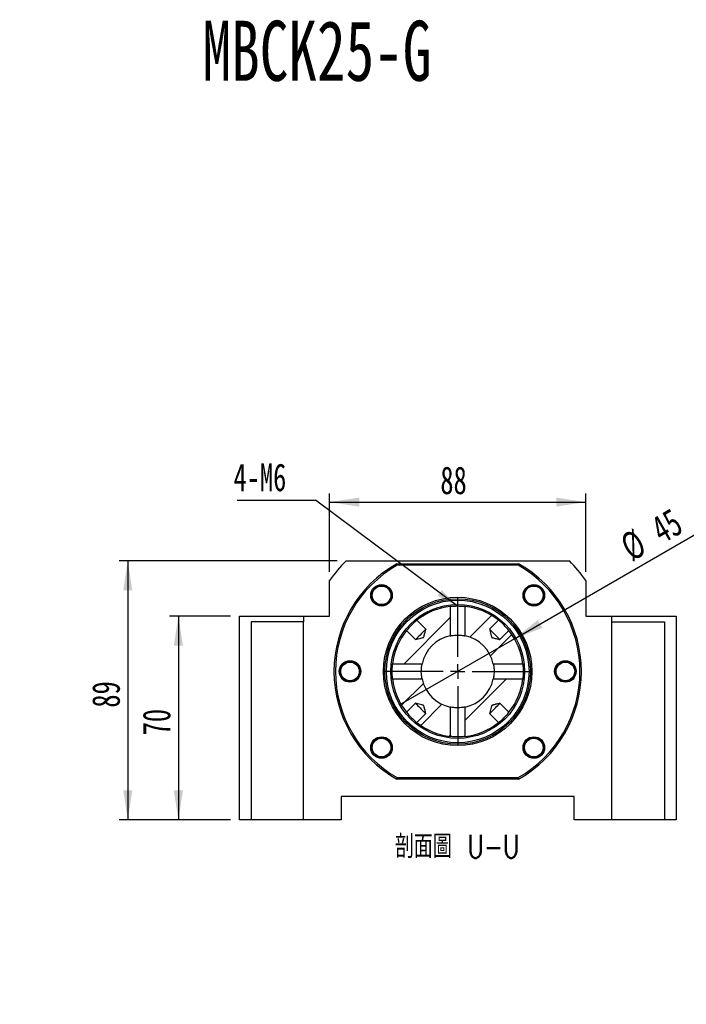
# Model space of a CAD drawing. Header units: millimetres. Extents: x 27 to 291, y 5 to 201.
# Tile 4 of 7: x 104 to 181, y 87 to 200. Entities that reach past the tile are written whole.
import ezdxf

# ---------------------------------------------------------------- set-up
doc = ezdxf.new("R2010")
doc.units = ezdxf.units.MM
doc.layers.add('圖層0', color=7, linetype='Continuous')
doc.styles.add('SLDTEXTSTYLE0', font='TXT', dxfattribs={"width": 0.7})
doc.styles.add('SLDTEXTSTYLE1', font='TXT', dxfattribs={"width": 0.7, "bigfont": 'bigfont'})
doc.styles.add('SLDTEXTSTYLE4', font='TXT', dxfattribs={"width": 0.633333})
doc.styles.add('SLDTEXTSTYLE5', font='TXT', dxfattribs={"width": 0.75, "bigfont": 'bigfont'})
doc.dimstyles.new('SLDDIMSTYLE2', dxfattribs={"dimtxt": 0.18, "dimasz": 2.5, "dimexe": 0, "dimexo": 0.0625, "dimgap": 0, "dimtad": 0, "dimtih": 1, "dimtoh": 1, "dimdec": 0, "dimrnd": 1e-09, "dimzin": 0, "dimdsep": 46, "dimtxsty": 'Standard', "dimsah": 1, "dimcen": 0.09, "dimadec": 0, "dimazin": 0, "dimtfac": 2.5, "dimtdec": 0, "dimtofl": 0, "dimtmove": 0, "dimatfit": 3, "dimfxl": 1, "dimfrac": 2, "dimtolj": 1, "dimtzin": 0, "dimarcsym": 0})
doc.dimstyles.new('SLDDIMSTYLE3', dxfattribs={"dimtxt": 3.389974, "dimasz": 2.5, "dimexe": 0, "dimexo": 0.0625, "dimgap": 0.847493, "dimtad": 1, "dimlfac": 3, "dimrnd": 1e-09, "dimzin": 12, "dimdsep": 46, "dimtxsty": 'SLDTEXTSTYLE0', "dimsah": 1, "dimcen": 0.09, "dimadec": 0, "dimazin": 3, "dimtfac": 1, "dimtofl": 0, "dimtmove": 0, "dimatfit": 3, "dimfxl": 1, "dimfrac": 2, "dimtolj": 1, "dimtzin": 12, "dimarcsym": 0})
doc.dimstyles.new('SLDDIMSTYLE4', dxfattribs={"dimtxt": 3.389974, "dimasz": 2.5, "dimexe": 0, "dimexo": 0.0625, "dimgap": 0.847493, "dimtad": 1, "dimlfac": 3, "dimrnd": 1e-09, "dimzin": 12, "dimdsep": 46, "dimtxsty": 'SLDTEXTSTYLE0', "dimblk1": 'NONE', "dimsah": 1, "dimcen": 0, "dimadec": 0, "dimazin": 3, "dimtfac": 1, "dimtmove": 0, "dimatfit": 3, "dimldrblk": 'NONE', "dimfxl": 1, "dimfrac": 2, "dimtolj": 1, "dimtzin": 12, "dimarcsym": 0})

# ---------------------------------------------------------------- blocks, each defined once
blk = doc.blocks.new('SW_SYMBOL_HOLE_DIAM')
at = {"layer": '圖層0', "color": 0}
blk.add_line((300, 0), (700, 1000), dxfattribs=at)
blk.add_circle((500, 500), 350, dxfattribs=at)
blk = doc.blocks.new('SW_SYMBOL_HOLE_SPOT')
at = {"layer": '圖層0', "color": 0}
for p, q in [((0, 875), (0, 75)), ((1600, 75), (1600, 875)), ((0, 75), (1600, 75))]:
    blk.add_line(p, q, dxfattribs=at)
blk = doc.blocks.new('SW_NOTE_1')
at = {"layer": '圖層0', "color": 0}
blk.add_line((21.85, 0), (0, 0), dxfattribs=at)
at = {"layer": '圖層0', "color": 0, "xscale": 0.003964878, "yscale": 0.003964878, "zscale": 0.003964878}
for name, p in [('SW_SYMBOL_HOLE_DIAM', (5.97, 5.6)), ('SW_SYMBOL_HOLE_SPOT', (0.46, 0.37)), ('SW_SYMBOL_HOLE_DIAM', (7.65, 0.37))]:
    blk.add_blockref(name, p, dxfattribs=at)
at = {"layer": '圖層0', "color": 0, "char_height": 3.175, "attachment_point": 1}
for s, insert, style in [('6 -', (0.46, 9.3), 'SLDTEXTSTYLE4'), ('14\\M+18AD1\\M+190FA', (9.99, 9.3), 'SLDTEXTSTYLE1'), ('20', (11.67, 4.07), 'SLDTEXTSTYLE0')]:
    blk.add_mtext(s, dxfattribs=dict(at, insert=insert, style=style))
blk = doc.blocks.new('_D_8')
at = {"layer": '圖層0', "color": 7}
for p, q in [((128.34, 131.19), (121.35, 131.19)), ((122.35, 131.19), (122.35, 107.86)), ((128.34, 107.86), (121.35, 107.86))]:
    blk.add_line(p, q, dxfattribs=at)
for points in [[(122.35, 131.19), (121.83, 127.8), (122.88, 127.8)], [(122.35, 107.86), (122.88, 111.25), (121.83, 111.25)]]:
    blk.add_solid(points, dxfattribs=at)
at = {"layer": '圖層0', "color": 7, "insert": (118.26, 117.54), "char_height": 3.175, "attachment_point": 1, "rotation": 90, "style": 'SLDTEXTSTYLE0'}
blk.add_mtext('70', dxfattribs=at)
blk = doc.blocks.new('_D_9')
at = {"layer": '圖層0', "color": 7}
for p, q in [((139.67, 136.29), (139.67, 145.26)), ((169.01, 136.29), (169.01, 145.26)), ((139.67, 144.26), (169.01, 144.26))]:
    blk.add_line(p, q, dxfattribs=at)
for points in [[(139.67, 144.26), (143.06, 143.74), (143.06, 144.78)], [(169.01, 144.26), (165.62, 144.78), (165.62, 143.74)]]:
    blk.add_solid(points, dxfattribs=at)
at = {"layer": '圖層0', "color": 7, "insert": (152.35, 148.35), "char_height": 3.175, "attachment_point": 1, "style": 'SLDTEXTSTYLE0'}
blk.add_mtext('88', dxfattribs=at)
blk = doc.blocks.new('_D_10')
at = {"layer": '圖層0', "color": 7}
for p, q in [((140.55, 137.53), (115.56, 137.53)), ((116.56, 137.53), (116.56, 107.86)), ((128.34, 107.86), (115.56, 107.86))]:
    blk.add_line(p, q, dxfattribs=at)
for points in [[(116.56, 137.53), (116.04, 134.14), (117.08, 134.14)], [(116.56, 107.86), (117.08, 111.25), (116.04, 111.25)]]:
    blk.add_solid(points, dxfattribs=at)
at = {"layer": '圖層0', "color": 7, "insert": (112.47, 120.71), "char_height": 3.175, "attachment_point": 1, "rotation": 90, "style": 'SLDTEXTSTYLE0'}
blk.add_mtext('89', dxfattribs=at)
blk = doc.blocks.new('_D_11')
at = {"layer": '圖層0', "color": 7}
for q in [(181.64, 140.62), (147.84, 121.11)]:
    blk.add_line((160.83, 128.61), q, dxfattribs=at)
blk.add_solid([(160.83, 128.61), (164.03, 129.85), (163.51, 130.76)], dxfattribs=at)
at = {"layer": '圖層0', "color": 7, "char_height": 3.175, "attachment_point": 1, "rotation": 30, "style": 'SLDTEXTSTYLE0'}
for s, insert in [('45', (176.16, 142.17)), ('%%c', (172.67, 140.16))]:
    blk.add_mtext(s, dxfattribs=dict(at, insert=insert))
blk = doc.blocks.new('_NONE')
blk = doc.blocks.new('SW_NOTE_2')
at = {"layer": '圖層0', "color": 0}
blk.add_line((-8.96, 0), (0, 0), dxfattribs=at)
at = {"layer": '圖層0', "color": 0, "insert": (-9.38, 4.2), "char_height": 3.175, "attachment_point": 1, "style": 'SLDTEXTSTYLE0'}
blk.add_mtext('4-M6', dxfattribs=at)
blk = doc.blocks.new('SW_CENTERMARKSYMBOL_7')
at = {"layer": '圖層0', "color": 0}
for p, q in [((0, 1.67), (0, 8.5)), ((-1.67, 0), (-8.5, 0)), ((0, 0), (-0.83, 0)), ((0, 0), (0, 0.83)), ((0, 0), (0, -0.83)), ((0, 0), (0.83, 0)), ((1.67, 0), (8.5, 0)), ((0, -1.67), (0, -8.5))]:
    blk.add_line(p, q, dxfattribs=at)

msp = doc.modelspace()

# ---------------------------------------------------------------- hatches: boundary and pattern name
at = {"linetype": 'Continuous', "lineweight": 18}
h = msp.add_hatch(dxfattribs=at)
h.set_pattern_fill('ANSI31', style=0)
edge = h.paths.add_edge_path(flags=0)
edge.add_spline(control_points=[(150.685, 129.6904), (150.6572, 129.579), (150.6294, 129.4676), (150.6015, 129.3562), (150.5629, 129.2019), (150.5252, 129.0474), (150.4842, 128.8938), (150.4749, 128.859), (150.4668, 128.8235), (150.4526, 128.7904), (150.4491, 128.7823), (150.445, 128.7742), (150.4394, 128.7674), (150.4352, 128.7623), (150.4301, 128.7578), (150.4246, 128.7543), (150.4061, 128.7422), (150.3841, 128.7364), (150.3629, 128.7301), (150.2799, 128.7054), (150.1956, 128.6855), (150.1117, 128.6643), (149.9104, 128.6134), (149.709, 128.5632), (149.5076, 128.513)], knot_values=[0.00545122, 0.00545122, 0.00545122, 0.00545122, 0.0064847, 0.0064847, 0.0064847, 0.00791574, 0.00791574, 0.00791574, 0.00824037, 0.00824037, 0.00824037, 0.00832003, 0.00832003, 0.00832003, 0.00837938, 0.00837938, 0.00837938, 0.00858022, 0.00858022, 0.00858022, 0.00936522, 0.00936522, 0.00936522, 0.01124732, 0.01124732, 0.01124732, 0.01124732], weights=[1, 1, 1, 1, 1, 1, 1, 1, 1, 1, 1, 1, 1, 1, 1, 1, 1, 1, 1, 1, 1, 1, 1, 1, 1], degree=3, periodic=0)
edge.add_line((149.5076, 128.513), (148.4797, 129.5408))
edge.add_arc((154.339, 124.859), 7.5, 141.373494, 173.498259)
edge.add_line((146.8872, 125.7083), (150.2598, 125.7083))
edge.add_arc((154.339, 124.859), 4.1667, 101.76044, 168.23956, ccw=False)
edge.add_line((153.4897, 128.9382), (153.4897, 132.3108))
edge.add_arc((154.339, 124.859), 7.5, 96.501741, 128.626506)
edge.add_line((149.6571, 130.7183), (150.685, 129.6904))
h = msp.add_hatch(dxfattribs=at)
h.set_pattern_fill('ANSI31', style=0)
edge = h.paths.add_edge_path(flags=0)
edge.add_spline(control_points=[(159.1703, 128.513), (159.1127, 128.5273), (159.0552, 128.5417), (158.9976, 128.5561), (158.8735, 128.5871), (158.7494, 128.6182), (158.6253, 128.6494), (158.5611, 128.6656), (158.4969, 128.6817), (158.4328, 128.6983), (158.3994, 128.7069), (158.3661, 128.7156), (158.3329, 128.7249), (158.3154, 128.7299), (158.2978, 128.735), (158.2807, 128.7413), (158.2712, 128.7448), (158.2616, 128.7488), (158.2531, 128.7544), (158.2469, 128.7585), (158.2412, 128.7637), (158.2367, 128.7698), (158.2301, 128.7787), (158.2256, 128.7892), (158.2217, 128.7996), (158.2028, 128.8496), (158.1913, 128.902), (158.178, 128.9538), (158.1248, 129.1599), (158.0738, 129.3666), (158.0222, 129.5731), (158.0124, 129.6122), (158.0026, 129.6513), (157.9929, 129.6904)], knot_values=[0.00166576, 0.00166576, 0.00166576, 0.00166576, 0.00219975, 0.00219975, 0.00219975, 0.00335113, 0.00335113, 0.00335113, 0.0039472, 0.0039472, 0.0039472, 0.00425725, 0.00425725, 0.00425725, 0.00442145, 0.00442145, 0.00442145, 0.00451322, 0.00451322, 0.00451322, 0.00458133, 0.00458133, 0.00458133, 0.00468224, 0.00468224, 0.00468224, 0.00516512, 0.00516512, 0.00516512, 0.00708938, 0.00708938, 0.00708938, 0.00745359, 0.00745359, 0.00745359, 0.00745359], weights=[1, 1, 1, 1, 1, 1, 1, 1, 1, 1, 1, 1, 1, 1, 1, 1, 1, 1, 1, 1, 1, 1, 1, 1, 1, 1, 1, 1, 1, 1, 1, 1, 1, 1], degree=3, periodic=0)
edge.add_line((157.9929, 129.6904), (159.0208, 130.7183))
edge.add_arc((154.339, 124.859), 7.5, 51.373494, 83.498259)
edge.add_line((155.1882, 132.3108), (155.1882, 128.9382))
edge.add_arc((154.339, 124.859), 4.1667, 11.76044, 78.23956, ccw=False)
edge.add_line((158.4182, 125.7083), (161.7907, 125.7083))
edge.add_arc((154.339, 124.859), 7.5, 6.501741, 38.626506)
edge.add_line((160.1982, 129.5408), (159.1703, 128.513))
h = msp.add_hatch(dxfattribs=at)
h.set_pattern_fill('ANSI31', style=0)
edge = h.paths.add_edge_path(flags=0)
edge.add_line((150.685, 120.0277), (149.6571, 118.9998))
edge.add_arc((154.339, 124.859), 7.5, 231.373494, 263.498259)
edge.add_line((153.4897, 117.4073), (153.4897, 120.7798))
edge.add_arc((154.339, 124.859), 4.1667, 191.76044, 258.23956, ccw=False)
edge.add_line((150.2598, 124.0098), (146.8872, 124.0098))
edge.add_arc((154.339, 124.859), 7.5, 186.501741, 218.626506)
edge.add_line((148.4797, 120.1772), (149.5076, 121.2051))
edge.add_spline(control_points=[(149.5076, 121.2051), (149.5467, 121.1953), (149.5858, 121.1856), (149.6249, 121.1758), (149.8314, 121.1242), (150.0381, 121.0732), (150.2442, 121.02), (150.2959, 121.0066), (150.3484, 120.9951), (150.3984, 120.9763), (150.4088, 120.9724), (150.4193, 120.9679), (150.4282, 120.9613), (150.4343, 120.9568), (150.4395, 120.9511), (150.4436, 120.9448), (150.4492, 120.9363), (150.4531, 120.9268), (150.4567, 120.9173), (150.463, 120.9002), (150.4681, 120.8826), (150.473, 120.8651), (150.4824, 120.8319), (150.4911, 120.7986), (150.4997, 120.7652), (150.5163, 120.7011), (150.5324, 120.6369), (150.5486, 120.5726), (150.5798, 120.4486), (150.6109, 120.3245), (150.6419, 120.2004), (150.6563, 120.1428), (150.6707, 120.0852), (150.685, 120.0277)], knot_values=[0.00730108, 0.00730108, 0.00730108, 0.00730108, 0.00766371, 0.00766371, 0.00766371, 0.00957968, 0.00957968, 0.00957968, 0.01006048, 0.01006048, 0.01006048, 0.01016095, 0.01016095, 0.01016095, 0.01022877, 0.01022877, 0.01022877, 0.01032015, 0.01032015, 0.01032015, 0.01048364, 0.01048364, 0.01048364, 0.01079236, 0.01079236, 0.01079236, 0.01138586, 0.01138586, 0.01138586, 0.01253227, 0.01253227, 0.01253227, 0.01306396, 0.01306396, 0.01306396, 0.01306396], weights=[1, 1, 1, 1, 1, 1, 1, 1, 1, 1, 1, 1, 1, 1, 1, 1, 1, 1, 1, 1, 1, 1, 1, 1, 1, 1, 1, 1, 1, 1, 1, 1, 1, 1], degree=3, periodic=0)
h = msp.add_hatch(dxfattribs=at)
h.set_pattern_fill('ANSI31', style=0)
edge = h.paths.add_edge_path(flags=0)
edge.add_line((159.0208, 118.9998), (157.9929, 120.0277))
edge.add_spline(control_points=[(157.9929, 120.0277), (158.0026, 120.0668), (158.0124, 120.1059), (158.0222, 120.1449), (158.0738, 120.3515), (158.1248, 120.5582), (158.178, 120.7643), (158.1913, 120.816), (158.2028, 120.8685), (158.2217, 120.9185), (158.2256, 120.9289), (158.2301, 120.9393), (158.2367, 120.9483), (158.2412, 120.9543), (158.2469, 120.9596), (158.2531, 120.9637), (158.2616, 120.9692), (158.2712, 120.9732), (158.2807, 120.9767), (158.2978, 120.9831), (158.3154, 120.9882), (158.3329, 120.9931), (158.3661, 121.0025), (158.3994, 121.0111), (158.4328, 121.0198), (158.4969, 121.0363), (158.5611, 121.0525), (158.6253, 121.0687), (158.7494, 121.0999), (158.8735, 121.1309), (158.9976, 121.162), (159.0552, 121.1763), (159.1127, 121.1907), (159.1703, 121.2051)], knot_values=[0.00730108, 0.00730108, 0.00730108, 0.00730108, 0.00766371, 0.00766371, 0.00766371, 0.00957968, 0.00957968, 0.00957968, 0.01006048, 0.01006048, 0.01006048, 0.01016095, 0.01016095, 0.01016095, 0.01022877, 0.01022877, 0.01022877, 0.01032015, 0.01032015, 0.01032015, 0.01048364, 0.01048364, 0.01048364, 0.01079236, 0.01079236, 0.01079236, 0.01138586, 0.01138586, 0.01138586, 0.01253227, 0.01253227, 0.01253227, 0.01306396, 0.01306396, 0.01306396, 0.01306396], weights=[1, 1, 1, 1, 1, 1, 1, 1, 1, 1, 1, 1, 1, 1, 1, 1, 1, 1, 1, 1, 1, 1, 1, 1, 1, 1, 1, 1, 1, 1, 1, 1, 1, 1], degree=3, periodic=0)
edge.add_line((159.1703, 121.2051), (160.1982, 120.1772))
edge.add_arc((154.339, 124.859), 7.5, 321.373494, 353.498259)
edge.add_line((161.7907, 124.0098), (158.4182, 124.0098))
edge.add_arc((154.339, 124.859), 4.1667, 281.76044, 348.23956, ccw=False)
edge.add_line((155.1882, 120.7798), (155.1882, 117.4073))
edge.add_arc((154.339, 124.859), 7.5, 276.501741, 308.626506)

# ---------------------------------------------------------------- linework, layer by layer
at = {"color": 7, "linetype": 'Continuous', "lineweight": 25}
for p, q in [((141.5501, 137.5257), (167.1278, 137.5257)), ((147.3688, 137.1924), (147.4128, 137.0257)), ((147.3688, 137.1924), (161.3091, 137.1924)), ((161.2652, 137.0257), (147.4128, 137.0257)), ((161.2652, 137.0257), (161.3091, 137.1924)), ((139.6723, 131.1924), (139.6723, 135.294)), ((169.0056, 135.294), (169.0056, 131.1924)), ((144.5127, 133.6551), (144.5419, 133.9642)), ((153.4897, 132.3108), (153.4897, 128.9382)), ((155.1882, 128.9382), (155.1882, 132.3108)), ((162.4918, 132.629), (162.2295, 132.7952)), ((129.339, 107.859), (129.339, 131.1924)), ((129.339, 131.1924), (136.6723, 131.1924)), ((136.6723, 131.1924), (136.6723, 130.5257)), ((136.6723, 131.1924), (139.6723, 131.1924)), ((169.0056, 131.1924), (172.0056, 131.1924)), ((172.0056, 131.1924), (179.339, 131.1924)), ((172.0056, 130.5257), (172.0056, 131.1924)), ((179.339, 131.1924), (179.339, 107.859)), ((130.6723, 130.5257), (130.6723, 107.859)), ((136.6723, 130.5257), (130.6723, 130.5257)), ((136.6723, 107.859), (136.6723, 130.5257)), ((150.685, 129.6904), (149.6571, 130.7183)), ((159.0208, 130.7183), (157.9929, 129.6904)), ((172.0056, 107.859), (172.0056, 130.5257)), ((172.0056, 130.5257), (178.0056, 130.5257)), ((178.0056, 130.5257), (178.0056, 107.859)), ((148.4797, 129.5408), (149.5076, 128.513)), ((159.1703, 128.513), (160.1982, 129.5408)), ((142.5738, 125.81), (142.8361, 125.6438)), ((150.2598, 125.7083), (146.8872, 125.7083)), ((161.7907, 125.7083), (158.4182, 125.7083)), ((146.8872, 124.0098), (150.2598, 124.0098)), ((158.4182, 124.0098), (161.7907, 124.0098)), ((166.1041, 123.908), (165.8418, 124.0742)), ((149.5076, 121.2051), (148.4797, 120.1772)), ((153.4897, 120.7798), (153.4897, 117.4073)), ((155.1882, 117.4073), (155.1882, 120.7798)), ((160.1982, 120.1772), (159.1703, 121.2051)), ((149.6571, 118.9998), (150.685, 120.0277)), ((157.9929, 120.0277), (159.0208, 118.9998)), ((146.1861, 117.089), (146.4484, 116.9228)), ((164.1652, 116.063), (164.136, 115.7538)), ((147.3688, 112.5257), (147.4128, 112.6924)), ((161.3091, 112.5257), (147.3688, 112.5257)), ((147.4128, 112.6924), (161.2652, 112.6924)), ((161.2652, 112.6924), (161.3091, 112.5257)), ((167.6723, 110.5257), (141.0056, 110.5257)), ((141.0056, 110.5257), (141.0056, 107.859)), ((167.6723, 107.859), (167.6723, 110.5257)), ((130.6723, 107.859), (129.339, 107.859)), ((136.6723, 107.859), (130.6723, 107.859)), ((141.0056, 107.859), (136.6723, 107.859)), ((172.0056, 107.859), (167.6723, 107.859)), ((178.0056, 107.859), (172.0056, 107.859)), ((179.339, 107.859), (178.0056, 107.859))]:
    msp.add_line(p, q, dxfattribs=at)
at = {"color": 7, "linetype": 'Continuous', "lineweight": 25, "flags": 128}
for points in [[(150.685, 129.6904), (150.6732, 129.6785), (150.626, 129.6313), (150.5463, 129.5516), (150.439, 129.4443), (150.3107, 129.3161), (150.1693, 129.1746), (150.0234, 129.0287), (149.8819, 128.8873), (149.7536, 128.759), (149.6464, 128.6517), (149.5667, 128.572), (149.5194, 128.5248), (149.5076, 128.513)], [(159.1703, 128.513), (159.1585, 128.5248), (159.1112, 128.572), (159.0316, 128.6517), (158.9243, 128.759), (158.796, 128.8873), (158.6545, 129.0287), (158.5086, 129.1746), (158.3672, 129.3161), (158.2389, 129.4443), (158.1316, 129.5516), (158.0519, 129.6313), (158.0047, 129.6785), (157.9929, 129.6904)], [(149.5076, 121.2051), (149.5194, 121.1933), (149.5667, 121.146), (149.6464, 121.0663), (149.7536, 120.9591), (149.8819, 120.8308), (150.0234, 120.6893), (150.1693, 120.5434), (150.3107, 120.402), (150.439, 120.2737), (150.5463, 120.1664), (150.626, 120.0867), (150.6732, 120.0395), (150.685, 120.0277)], [(157.9929, 120.0277), (158.0047, 120.0395), (158.0519, 120.0867), (158.1316, 120.1664), (158.2389, 120.2737), (158.3672, 120.402), (158.5086, 120.5434), (158.6545, 120.6893), (158.796, 120.8308), (158.9243, 120.9591), (159.0316, 121.0663), (159.1112, 121.146), (159.1585, 121.1933), (159.1703, 121.2051)]]:
    msp.add_lwpolyline(points, dxfattribs=at)
at = {"color": 7, "linetype": 'Continuous', "lineweight": 25}
for centre, radius in [((145.618, 133.58), 1.2333), ((145.618, 133.58), 1.1333), ((145.618, 133.58), 1.0667), ((163.0599, 133.58), 1.2333), ((163.0599, 133.58), 1.1333), ((163.0599, 133.58), 1.0667), ((154.339, 124.859), 8.5), ((154.339, 124.859), 8.3333), ((154.339, 124.859), 8.1667), ((154.339, 124.859), 7.6667), ((142.0056, 124.859), 1.2333), ((142.0056, 124.859), 1.1333), ((142.0056, 124.859), 1.0667), ((166.6723, 124.859), 1.2333), ((166.6723, 124.859), 1.1333), ((166.6723, 124.859), 1.0667), ((145.618, 116.138), 1.2333), ((163.0599, 116.138), 1.2333), ((145.618, 116.138), 1.1333), ((145.618, 116.138), 1.0667), ((163.0599, 116.138), 1.1333), ((163.0599, 116.138), 1.0667)]:
    msp.add_circle(centre, radius, dxfattribs=at)
for centre, radius, start, end in [((154.339, 124.859), 18, 135.275087, 144.569055), ((154.339, 124.859), 14.1667, 119.472932, 240.527068), ((154.339, 124.859), 14, 119.651845, 240.348155), ((154.339, 124.859), 14, 299.651845, 60.348155), ((154.339, 124.859), 14.1667, 299.472932, 60.527068), ((154.339, 124.859), 18, 35.430945, 44.724913), ((154.339, 124.859), 7.5, 96.501741, 128.626506), ((154.339, 124.859), 7.5, 51.373494, 83.498259), ((154.3389, 124.8591), 7.4999, 128.620705, 141.348871), ((154.339, 124.8591), 7.4999, 38.620705, 51.348871), ((154.339, 124.859), 7.5, 141.373494, 173.498259), ((154.339, 124.859), 4.1667, 101.76044, 168.23956), ((154.339, 124.859), 4.1667, 11.76044, 78.23956), ((154.339, 124.859), 7.5, 6.501741, 38.626506), ((154.339, 124.859), 7.5, 186.501741, 218.626506), ((154.339, 124.859), 4.1667, 191.76044, 258.23956), ((154.339, 124.859), 4.1667, 281.76044, 348.23956), ((154.339, 124.859), 7.5, 321.373494, 353.498259), ((154.3389, 124.859), 7.4999, 218.620705, 231.348871), ((154.339, 124.859), 7.4999, 308.620705, 321.348871), ((154.339, 124.859), 7.5, 231.373494, 263.498259), ((154.339, 124.859), 7.5, 276.501741, 308.626506)]:
    msp.add_arc(centre, radius, start, end, dxfattribs=at)
for points, knots in [([(145.693, 134.6853), (145.6231, 134.6862), (145.4916, 134.688), (145.3022, 134.6468), (145.13, 134.5803), (144.9712, 134.4857), (144.8301, 134.3661), (144.6709, 134.177), (144.5495, 133.9345), (144.523, 133.7331), (144.5127, 133.6551)], [0, 0, 0, 0, 0.12050834, 0.22645443, 0.33240035, 0.43834604, 0.54429226, 0.65023829, 0.86443852, 1, 1, 1, 1]), ([(146.6185, 134.1239), (146.6075, 134.1493), (146.5449, 134.2942), (146.3193, 134.4879), (146.0062, 134.653), (145.7859, 134.6757), (145.693, 134.6853)], [0, 0, 0, 0, 0.07323292, 0.41734336, 0.75425296, 1, 1, 1, 1]), ([(163.029, 134.7184), (163.0013, 134.7201), (162.8438, 134.73), (162.5689, 134.6168), (162.2797, 134.4126), (162.1596, 134.2266), (162.1089, 134.1482)], [0, 0, 0, 0, 0.0732328, 0.41734357, 0.75425297, 1, 1, 1, 1]), ([(162.1089, 134.1482), (162.0764, 134.0863), (162.0151, 133.9699), (161.966, 133.7824), (161.9471, 133.5988), (161.9595, 133.4143), (162.002, 133.2343), (162.0984, 133.0067), (162.2594, 132.7885), (162.4269, 132.6735), (162.4918, 132.629)], [0, 0, 0, 0, 0.12050847, 0.22645428, 0.33240015, 0.4383462, 0.54429203, 0.65023801, 0.86443867, 1, 1, 1, 1]), ([(153.491, 132.3109), (153.4913, 132.311), (153.4927, 132.3111), (153.5598, 132.3188), (153.7255, 132.3348), (153.9626, 132.3511), (154.242, 132.3603), (154.5317, 132.3583), (154.7995, 132.3462), (155.0144, 132.3293), (155.1608, 132.314), (155.1795, 132.3118), (155.1889, 132.3107)], [0, 0, 0, 0, 0.03606631, 0.14270708, 0.2495971, 0.35709046, 0.46460456, 0.57152627, 0.67816758, 0.78526707, 0.89286273, 1, 1, 1, 1]), ([(149.5076, 128.513), (149.7097, 128.5629), (149.9961, 128.6336), (150.2992, 128.713), (150.4128, 128.7435), (150.4421, 128.7682), (150.4651, 128.8151), (150.513, 129.0134), (150.5914, 129.3131), (150.6574, 129.5789), (150.685, 129.6904)], [0, 0, 0, 0, 0.32355796, 0.45850574, 0.49292875, 0.50319597, 0.51697293, 0.57316459, 0.82100969, 1, 1, 1, 1]), ([(153.4908, 128.9385), (153.4911, 128.9385), (153.4922, 128.9387), (153.5561, 128.9521), (153.717, 128.9806), (153.9506, 129.0103), (154.2287, 129.0276), (154.5174, 129.025), (154.784, 129.0043), (155.0032, 128.9738), (155.1486, 128.9467), (155.1902, 128.9378), (155.1887, 128.9381), (155.1886, 128.9382)], [0, 0, 0, 0, 0.03385873, 0.13885523, 0.24460424, 0.35232985, 0.46021269, 0.56621809, 0.67124567, 0.77761631, 0.8856638, 0.9931115, 1, 1, 1, 1]), ([(157.9929, 129.6904), (158.0026, 129.6513), (158.0638, 129.4056), (158.1421, 129.1086), (158.2051, 128.8393), (158.2328, 128.7715), (158.2546, 128.7515), (158.2882, 128.7379), (158.3484, 128.7202), (158.4635, 128.6902), (158.6851, 128.6342), (158.9311, 128.5727), (159.1127, 128.5273), (159.1703, 128.513)], [0, 0, 0, 0, 0.06280224, 0.39461806, 0.4778645, 0.49522343, 0.50691699, 0.52276753, 0.5511953, 0.60489049, 0.70812062, 0.90752063, 1, 1, 1, 1]), ([(142.9566, 124.2909), (142.9892, 124.3528), (143.0504, 124.4691), (143.0996, 124.6566), (143.1185, 124.8403), (143.1061, 125.0247), (143.0636, 125.2047), (142.9672, 125.4323), (142.8061, 125.6506), (142.6387, 125.7655), (142.5738, 125.81)], [0, 0, 0, 0, 0.12050829, 0.22645431, 0.33240029, 0.43834624, 0.54429222, 0.65023823, 0.86443895, 1, 1, 1, 1]), ([(146.8873, 124.009), (146.8873, 124.009), (146.8875, 124.0071), (146.8834, 124.0424), (146.869, 124.181), (146.8518, 124.3973), (146.841, 124.6365), (146.8377, 124.8903), (146.8427, 125.1447), (146.8573, 125.3988), (146.8742, 125.5907), (146.8858, 125.6959), (146.8865, 125.7024), (146.8868, 125.7051)], [0, 0, 0, 0, 0.00021659, 0.10693649, 0.21363522, 0.32092921, 0.42850869, 0.50001093, 0.60689177, 0.71375582, 0.8210464, 0.9286269, 1, 1, 1, 1]), ([(150.2593, 124.0118), (150.2579, 124.0186), (150.2548, 124.0327), (150.2289, 124.1672), (150.1983, 124.3738), (150.1767, 124.6183), (150.1698, 124.8809), (150.1789, 125.1424), (150.2048, 125.395), (150.2354, 125.5875), (150.257, 125.6952), (150.2585, 125.7022), (150.2591, 125.705)], [0, 0, 0, 0, 0.098589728, 0.203732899, 0.310743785, 0.41887475, 0.500028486, 0.605871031, 0.711663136, 0.818786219, 0.92690703, 1, 1, 1, 1]), ([(158.4184, 125.7071), (158.4184, 125.7069), (158.4187, 125.7058), (158.432, 125.6419), (158.4606, 125.481), (158.4903, 125.2474), (158.5075, 124.9693), (158.505, 124.6806), (158.4842, 124.414), (158.4538, 124.1948), (158.4266, 124.0494), (158.4177, 124.0078), (158.4181, 124.0093), (158.4181, 124.0094)], [0, 0, 0, 0, 0.03385873, 0.13885523, 0.24460424, 0.35232985, 0.46021269, 0.56621809, 0.67124567, 0.77761631, 0.8856638, 0.9931115, 1, 1, 1, 1]), ([(161.7909, 125.707), (161.7909, 125.7067), (161.7911, 125.7053), (161.7987, 125.6382), (161.8147, 125.4725), (161.8311, 125.2354), (161.8402, 124.956), (161.8383, 124.6663), (161.8261, 124.3985), (161.8092, 124.1836), (161.7939, 124.0372), (161.7917, 124.0185), (161.7906, 124.0091)], [0, 0, 0, 0, 0.03606631, 0.14270708, 0.2495971, 0.35709046, 0.46460456, 0.57152627, 0.67816758, 0.78526707, 0.89286273, 1, 1, 1, 1]), ([(165.7213, 125.4272), (165.6887, 125.3653), (165.6275, 125.2489), (165.5783, 125.0615), (165.5594, 124.8778), (165.5718, 124.6933), (165.6143, 124.5133), (165.7107, 124.2858), (165.8718, 124.0675), (166.0392, 123.9526), (166.1041, 123.908)], [0, 0, 0, 0, 0.12050829, 0.22645431, 0.33240029, 0.43834624, 0.54429222, 0.65023823, 0.86443895, 1, 1, 1, 1]), ([(166.6413, 125.9974), (166.6137, 125.9992), (166.4561, 126.0091), (166.1812, 125.8958), (165.892, 125.6916), (165.7719, 125.5056), (165.7213, 125.4272)], [0, 0, 0, 0, 0.07323331, 0.41734384, 0.75425303, 1, 1, 1, 1]), ([(141.2073, 124.0099), (141.2557, 123.963), (141.3998, 123.8235), (141.7242, 123.7134), (142.121, 123.6939), (142.497, 123.8154), (142.7858, 124.0276), (142.906, 124.2127), (142.9566, 124.2909)], [0, 0, 0, 0, 0.09866555, 0.29335414, 0.4857483, 0.67669109, 0.86363796, 1, 1, 1, 1]), ([(150.685, 120.0277), (150.6706, 120.0852), (150.6253, 120.2669), (150.5638, 120.5129), (150.5078, 120.7344), (150.4778, 120.8496), (150.4601, 120.9098), (150.4465, 120.9434), (150.4264, 120.9651), (150.3587, 120.9929), (150.0894, 121.0559), (149.7923, 121.1342), (149.5467, 121.1954), (149.5076, 121.2051)], [0, 0, 0, 0, 0.09247937, 0.29187938, 0.39510951, 0.4488047, 0.47723247, 0.49308301, 0.50477657, 0.5221355, 0.60538194, 0.93719776, 1, 1, 1, 1]), ([(155.1871, 120.7796), (155.1868, 120.7795), (155.1857, 120.7793), (155.1218, 120.766), (154.9609, 120.7374), (154.7274, 120.7077), (154.4492, 120.6905), (154.1605, 120.693), (153.8939, 120.7137), (153.6747, 120.7442), (153.5293, 120.7714), (153.4878, 120.7802), (153.4893, 120.7799), (153.4893, 120.7799)], [0, 0, 0, 0, 0.03385873, 0.13885523, 0.24460424, 0.35232985, 0.46021269, 0.56621809, 0.67124567, 0.77761631, 0.8856638, 0.9931115, 1, 1, 1, 1]), ([(159.1703, 121.2051), (159.1127, 121.1907), (158.9311, 121.1453), (158.6851, 121.0838), (158.4635, 121.0279), (158.3484, 120.9979), (158.2882, 120.9802), (158.2546, 120.9665), (158.2328, 120.9465), (158.2051, 120.8788), (158.1421, 120.6095), (158.0638, 120.3124), (158.0026, 120.0668), (157.9929, 120.0277)], [0, 0, 0, 0, 0.09247937, 0.29187938, 0.39510951, 0.4488047, 0.47723247, 0.49308301, 0.50477657, 0.5221355, 0.60538194, 0.93719776, 1, 1, 1, 1]), ([(155.1869, 117.4071), (155.1866, 117.4071), (155.1852, 117.4069), (155.1181, 117.3993), (154.9524, 117.3832), (154.7153, 117.3669), (154.4359, 117.3578), (154.1463, 117.3597), (153.8784, 117.3719), (153.6635, 117.3887), (153.5171, 117.404), (153.4984, 117.4062), (153.4891, 117.4073)], [0, 0, 0, 0, 0.03606631, 0.14270708, 0.2495971, 0.35709046, 0.46460456, 0.57152627, 0.67816758, 0.78526707, 0.89286273, 1, 1, 1, 1]), ([(146.569, 115.5699), (146.6016, 115.6318), (146.6628, 115.7482), (146.712, 115.9356), (146.7308, 116.1193), (146.7185, 116.3037), (146.6759, 116.4837), (146.5796, 116.7113), (146.4185, 116.9296), (146.251, 117.0445), (146.1861, 117.089)], [0, 0, 0, 0, 0.12050847, 0.22645428, 0.33240015, 0.4383462, 0.54429203, 0.65023801, 0.86443867, 1, 1, 1, 1]), ([(144.8196, 115.289), (144.8681, 115.242), (145.0121, 115.1025), (145.3365, 114.9924), (145.7334, 114.9729), (146.1093, 115.0944), (146.3982, 115.3066), (146.5183, 115.4918), (146.569, 115.5699)], [0, 0, 0, 0, 0.098665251, 0.293354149, 0.485748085, 0.676690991, 0.863637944, 1, 1, 1, 1]), ([(161.9015, 116.1658), (161.9047, 116.0676), (161.9124, 115.8378), (162.0778, 115.5066), (162.3516, 115.2269), (162.6729, 115.0656), (162.8923, 115.0425), (162.9849, 115.0328)], [0, 0, 0, 0, 0.16882121, 0.39512079, 0.61971363, 0.83960665, 1, 1, 1, 1]), ([(162.9849, 115.0328), (163.0548, 115.0318), (163.1863, 115.03), (163.3757, 115.0712), (163.5479, 115.1377), (163.7067, 115.2324), (163.8478, 115.3519), (164.007, 115.541), (164.1285, 115.7836), (164.1549, 115.9849), (164.1652, 116.063)], [0, 0, 0, 0, 0.12050834, 0.22645443, 0.33240035, 0.43834604, 0.54429226, 0.65023829, 0.86443852, 1, 1, 1, 1])]:
    msp.add_open_spline(points, degree=3, knots=knots, dxfattribs=at)

# ---------------------------------------------------------------- block references
at = {"layer": '圖層0', "color": 7}
for name, p in [('SW_NOTE_2', (138.0455, 144.4879)), ('SW_CENTERMARKSYMBOL_7', (154.339, 124.859)), ('SW_NOTE_1', (74.7558, 86.72))]:
    msp.add_blockref(name, p, dxfattribs=at)

# ---------------------------------------------------------------- texts
at = {"layer": '圖層0', "color": 7, "insert": (125.1199, 199.4116), "char_height": 6.87917, "attachment_point": 1, "style": 'SLDTEXTSTYLE0'}
msp.add_mtext('MBCK25-G', dxfattribs=at)
at = {"layer": '圖層0', "insert": (154.2655, 106.1269), "char_height": 2.645833, "attachment_point": 2, "style": 'SLDTEXTSTYLE5'}
msp.add_mtext('\\M+19655\\M+196CA\\M+19AA4 U-U', dxfattribs=at)

# ---------------------------------------------------------------- dimensions: what is measured, and where the dimension line sits
at = {"layer": '圖層0', "color": 7}
dim = msp.add_linear_dim(base=(169.0056, 144.2586), p1=(139.6723, 135.294), p2=(169.0056, 135.294), dimstyle='SLDDIMSTYLE3', dxfattribs=at)
dim.commit()
dim.dimension.update_dxf_attribs({"geometry": '_D_9', "text_midpoint": (154.339, 144.2586), "dimtype": 160})
dim = msp.add_diameter_dim_2p(p1=(147.8438, 121.109), p2=(160.8341, 128.609), dimstyle='SLDDIMSTYLE4', dxfattribs=at)
dim.commit()
dim.dimension.update_dxf_attribs({"geometry": '_D_11', "text_midpoint": (178.2786, 138.6806), "dimtype": 163})
for base, p1, picture, middle in [((116.5584, 107.859), (141.5501, 137.5257), '_D_10', (116.5584, 122.6924)), ((122.3536, 107.859), (129.339, 131.1924), '_D_8', (122.3536, 119.5257))]:
    dim = msp.add_linear_dim(base=base, p1=p1, p2=(129.339, 107.859), angle=90, dimstyle='SLDDIMSTYLE3', dxfattribs=at)
    dim.commit()
    dim.dimension.update_dxf_attribs({"geometry": picture, "text_midpoint": middle, "dimtype": 160})

# ---------------------------------------------------------------- leaders
msp.add_leader([(154.2702, 132.3587), (138.0455, 144.4879)], dimstyle='SLDDIMSTYLE2', dxfattribs=at)

doc.saveas('drawing.dxf')
